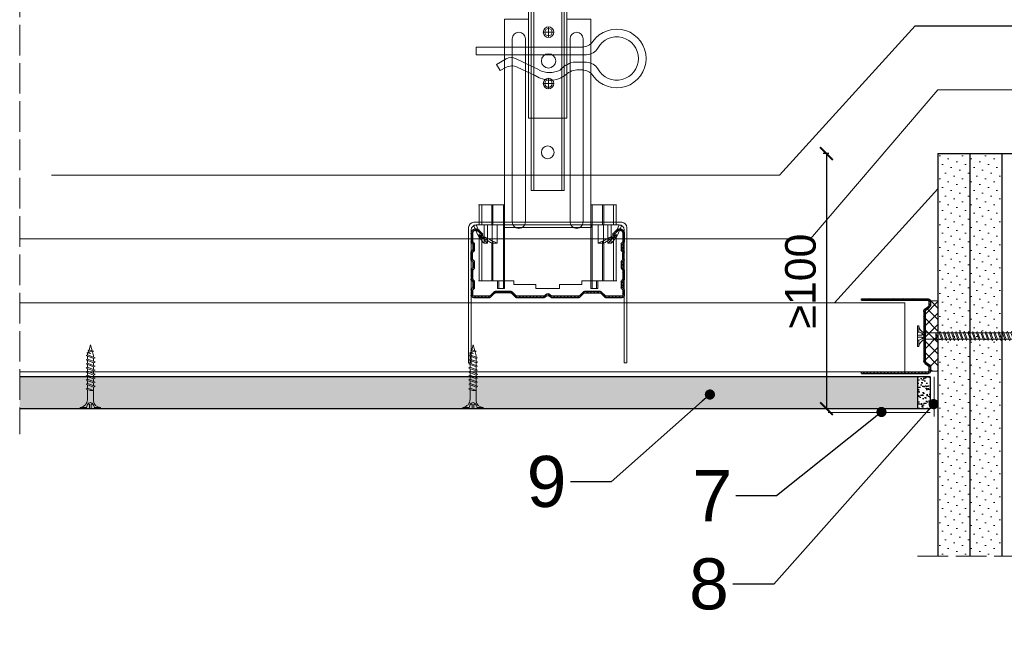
# Model space of a CAD drawing. Header units: millimetres. Extents: x -595 to 3755, y 1445 to 3533.
# Tile 9 of 24: x 1118 to 1504, y 1664 to 1901. Entities that reach past the tile are written whole.
import ezdxf
from ezdxf import colors
from ezdxf.entities.mleader import LeaderData, LeaderLine
from ezdxf.math import Vec2, Vec3

# ---------------------------------------------------------------- set-up
doc = ezdxf.new("R2010")
doc.units = ezdxf.units.MM
doc.linetypes.add('ACAD_ISO02W100', pattern=[15, 12, -3])
for name, color, linetype, lineweight in [('_ISOVER WELNA', 7, 'BATTING', 9), ('_RIGIPS AKCESORIA', 7, 'Continuous', 18), ('_RIGIPS G-K', 7, 'Continuous', 25), ('_RIGIPS PROFIL', 7, 'Continuous', 18), ('KRESKOWANIE', 7, 'Continuous', 9), ('OPISY', 7, 'Continuous', 9), ('PRZERYWANA', 7, 'ACAD_ISO02W100', 9)]:
    doc.layers.add(name, color=color, linetype=linetype, lineweight=lineweight)
doc.styles.get("Standard").update_dxf_attribs({"font": 'arial.ttf'})
doc.linetypes.add('BATTING', pattern='A,0.00254,-2.54,[134,ltypeshp.shx,S=2.54,R=0,X=-2.54,Y=0],-5.08,[134,ltypeshp.shx,S=2.54,R=180,X=2.54,Y=0],-2.54', length=10.16254)
doc.dimstyles.new('ISO-25', dxfattribs={"dimtxt": 2.5, "dimasz": 2.5, "dimexe": 1.25, "dimexo": 0.625, "dimtad": 1, "dimtxsty": 'Standard', "dimcen": 2.5, "dimadec": 0, "dimazin": 0, "dimtfac": 1, "dimtmove": 0, "dimatfit": 3, "dimfxl": 1, "dimarcsym": 0})
pattern_1 = [(225, (0, 652.166), (1.122532, -3.367596), [0, -3.175])]

# ---------------------------------------------------------------- blocks, each defined once
blk = doc.blocks.new('CD 60 ULTRASTIL')
h = blk.add_hatch()
h.set_pattern_fill('ANSI31', color=256, scale=0.3, style=0)
h.paths.add_polyline_path([(542.88, 684.5, -0.302776), (543.49, 684.5), (544.54, 683.79, 0.148069), (544.85, 683.7), (555.42, 683.7, 0.198912), (555.81, 683.86), (557.38, 685.44, -0.198912), (557.77, 685.6), (563.59, 685.6, -0.198912), (563.98, 685.44), (565.55, 683.86, 0.198912), (565.94, 683.7), (572.18, 683.7, 0.414214), (573.18, 684.7), (573.18, 686.74, 0.198912), (573.02, 687.12), (572.74, 687.4, -0.198912), (572.58, 687.79), (572.58, 689.87, -0.198912), (572.74, 690.26), (573.02, 690.54, 0.198912), (573.18, 690.93), (573.18, 694.47, 0.198912), (573.02, 694.86), (572.74, 695.14, -0.198912), (572.58, 695.53), (572.58, 697.61, -0.198912), (572.74, 698), (573.02, 698.28, 0.198912), (573.18, 698.67), (573.18, 701.47, 0.198912), (573.02, 701.86), (572.74, 702.14, -0.198912), (572.58, 702.53), (572.58, 704.61, -0.198912), (572.74, 705), (573.02, 705.28, 0.198912), (573.18, 705.67), (573.18, 708.9, 0.666128), (570.12, 710.18), (568.55, 708.63), (568.93, 708.24), (570.5, 709.79, -0.666128), (572.63, 708.9), (572.63, 705.9, -0.198912), (572.47, 705.51), (572.19, 705.23, 0.198912), (572.03, 704.84), (572.03, 702.3, 0.198912), (572.19, 701.91), (572.47, 701.63, -0.198912), (572.63, 701.25), (572.63, 698.9, -0.198912), (572.47, 698.51), (572.19, 698.23, 0.198912), (572.03, 697.84), (572.03, 695.3, 0.198912), (572.19, 694.91), (572.47, 694.63, -0.198912), (572.63, 694.25), (572.63, 691.16, -0.198912), (572.47, 690.77), (572.19, 690.49, 0.198912), (572.03, 690.1), (572.03, 687.56, 0.198912), (572.19, 687.17), (572.47, 686.9, -0.198912), (572.63, 686.51), (572.63, 684.7, -0.414214), (572.18, 684.25), (566.17, 684.25, -0.198912), (565.78, 684.41), (564.2, 685.99, 0.198912), (563.82, 686.15), (557.55, 686.15, 0.198912), (557.16, 685.99), (555.58, 684.41, -0.198912), (555.19, 684.25), (545.01, 684.25, -0.148069), (544.71, 684.34), (543.49, 685.16, 0.302776), (542.88, 685.16), (541.65, 684.34, -0.148069), (541.35, 684.25), (531.17, 684.25, -0.198912), (530.78, 684.41), (529.2, 685.99, 0.198912), (528.82, 686.15), (522.55, 686.15, 0.198912), (522.16, 685.99), (520.58, 684.41, -0.198912), (520.19, 684.25), (514.18, 684.25, -0.414214), (513.73, 684.7), (513.73, 686.51, -0.198912), (513.89, 686.9), (514.17, 687.17, 0.198912), (514.33, 687.56), (514.33, 690.1, 0.198912), (514.17, 690.49), (513.89, 690.77, -0.198912), (513.73, 691.16), (513.73, 694.25, -0.198912), (513.89, 694.63), (514.17, 694.91, 0.198912), (514.33, 695.3), (514.33, 697.84, 0.198912), (514.17, 698.23), (513.89, 698.51, -0.198912), (513.73, 698.9), (513.73, 701.25, -0.198912), (513.89, 701.63), (514.17, 701.91, 0.198912), (514.33, 702.3), (514.33, 704.84, 0.198912), (514.17, 705.23), (513.89, 705.51, -0.198912), (513.73, 705.9), (513.73, 708.9, -0.666128), (515.86, 709.79), (517.43, 708.24), (517.81, 708.63), (516.25, 710.18, 0.666128), (513.18, 708.9), (513.18, 705.67, 0.198912), (513.34, 705.28), (513.62, 705, -0.198912), (513.78, 704.61), (513.78, 702.53, -0.198912), (513.62, 702.14), (513.34, 701.86, 0.198912), (513.18, 701.47), (513.18, 698.67, 0.198912), (513.34, 698.28), (513.62, 698, -0.198912), (513.78, 697.61), (513.78, 695.53, -0.198912), (513.62, 695.14), (513.34, 694.86, 0.198912), (513.18, 694.47), (513.18, 690.93, 0.198912), (513.34, 690.54), (513.62, 690.26, -0.198912), (513.78, 689.87), (513.78, 687.79, -0.198912), (513.62, 687.4), (513.34, 687.12, 0.198912), (513.18, 686.74), (513.18, 684.7, 0.414214), (514.18, 683.7), (520.42, 683.7, 0.198912), (520.81, 683.86), (522.38, 685.44, -0.198912), (522.77, 685.6), (528.59, 685.6, -0.198912), (528.98, 685.44), (530.55, 683.86, 0.198912), (530.94, 683.7), (541.51, 683.7, 0.148069), (541.82, 683.79)])
for p, q in [((513.18, 708.9), (513.18, 705.67)), ((513.73, 708.9), (513.73, 705.9)), ((515.86, 709.79), (517.43, 708.24)), ((516.25, 710.18), (517.81, 708.63)), ((517.43, 708.24), (517.81, 708.63)), ((570.12, 710.18), (568.55, 708.63)), ((568.93, 708.24), (568.55, 708.63)), ((570.5, 709.79), (568.93, 708.24)), ((572.63, 708.9), (572.63, 705.9)), ((573.18, 708.9), (573.18, 705.67)), ((513.34, 705.28), (513.62, 705)), ((513.78, 704.61), (513.78, 702.53)), ((513.89, 705.51), (514.17, 705.23)), ((514.33, 704.84), (514.33, 702.3)), ((572.03, 704.84), (572.03, 702.3)), ((572.47, 705.51), (572.19, 705.23)), ((572.58, 704.61), (572.58, 702.53)), ((573.02, 705.28), (572.74, 705)), ((513.18, 698.67), (513.18, 701.47)), ((513.34, 701.86), (513.62, 702.14)), ((513.73, 698.9), (513.73, 701.25)), ((513.89, 701.63), (514.17, 701.91)), ((572.47, 701.63), (572.19, 701.91)), ((572.63, 698.9), (572.63, 701.25)), ((573.02, 701.86), (572.74, 702.14)), ((573.18, 698.67), (573.18, 701.47)), ((513.34, 698.28), (513.62, 698)), ((513.34, 694.86), (513.62, 695.14)), ((513.78, 697.61), (513.78, 695.53)), ((513.89, 698.51), (514.17, 698.23)), ((513.89, 694.63), (514.17, 694.91)), ((514.33, 697.84), (514.33, 695.3)), ((572.03, 697.84), (572.03, 695.3)), ((572.47, 698.51), (572.19, 698.23)), ((572.47, 694.63), (572.19, 694.91)), ((572.58, 697.61), (572.58, 695.53)), ((573.02, 698.28), (572.74, 698)), ((573.02, 694.86), (572.74, 695.14)), ((513.18, 694.47), (513.18, 690.93)), ((513.73, 694.25), (513.73, 691.16)), ((572.63, 694.25), (572.63, 691.16)), ((573.18, 694.47), (573.18, 690.93)), ((513.34, 690.54), (513.62, 690.26)), ((513.34, 687.12), (513.62, 687.4)), ((513.78, 689.87), (513.78, 687.79)), ((513.89, 690.77), (514.17, 690.49)), ((513.89, 686.9), (514.17, 687.17)), ((514.33, 690.1), (514.33, 687.56)), ((572.03, 690.1), (572.03, 687.56)), ((572.47, 690.77), (572.19, 690.49)), ((572.47, 686.9), (572.19, 687.17)), ((572.58, 689.87), (572.58, 687.79)), ((573.02, 690.54), (572.74, 690.26)), ((573.02, 687.12), (572.74, 687.4)), ((513.18, 686.74), (513.18, 684.7)), ((513.73, 686.51), (513.73, 684.7)), ((514.18, 684.25), (520.19, 684.25)), ((514.18, 683.7), (520.42, 683.7)), ((520.58, 684.41), (522.16, 685.99)), ((520.81, 683.86), (522.38, 685.44)), ((522.55, 686.15), (528.82, 686.15)), ((528.59, 685.6), (522.77, 685.6)), ((530.55, 683.86), (528.98, 685.44)), ((530.78, 684.41), (529.2, 685.99)), ((530.94, 683.7), (541.51, 683.7)), ((531.17, 684.25), (541.35, 684.25)), ((541.65, 684.34), (542.88, 685.16)), ((541.82, 683.79), (542.88, 684.5)), ((544.71, 684.34), (543.49, 685.16)), ((544.54, 683.79), (543.49, 684.5)), ((544.85, 683.7), (555.42, 683.7)), ((545.01, 684.25), (555.19, 684.25)), ((555.58, 684.41), (557.16, 685.99)), ((555.81, 683.86), (557.38, 685.44)), ((557.55, 686.15), (563.82, 686.15)), ((557.77, 685.6), (563.59, 685.6)), ((565.55, 683.86), (563.98, 685.44)), ((565.78, 684.41), (564.2, 685.99)), ((565.94, 683.7), (572.18, 683.7)), ((566.17, 684.25), (572.18, 684.25)), ((572.63, 686.51), (572.63, 684.7)), ((573.18, 686.74), (573.18, 684.7))]:
    blk.add_line(p, q)
for centre, radius, start, end in [((514.98, 708.9), 1.8, 45.3251, 180), ((571.38, 708.9), 1.8, 360, 134.6749), ((514.98, 708.9), 1.25, 45.3251, 180), ((571.38, 708.9), 1.25, 360, 134.6749), ((513.73, 705.67), 0.55, 180, 225), ((513.23, 704.61), 0.55, 0, 45), ((513.23, 702.53), 0.55, 315, 0), ((514.28, 705.9), 0.55, 180, 225), ((513.78, 704.84), 0.55, 0, 45), ((572.58, 704.84), 0.55, 135, 180), ((572.08, 705.9), 0.55, 315, 0), ((573.13, 704.61), 0.55, 135, 180), ((573.13, 702.53), 0.55, 180, 225), ((572.63, 705.67), 0.55, 315, 0), ((513.73, 701.47), 0.55, 135, 180), ((513.73, 698.67), 0.55, 180, 225), ((514.28, 701.25), 0.55, 135, 180), ((514.28, 698.9), 0.55, 180, 225), ((513.78, 702.3), 0.55, 315, 0), ((572.58, 702.3), 0.55, 180, 225), ((572.08, 701.25), 0.55, 0, 45), ((572.08, 698.9), 0.55, 315, 0), ((572.63, 701.47), 0.55, 0, 45), ((572.63, 698.67), 0.55, 315, 0), ((513.73, 694.47), 0.55, 135, 180), ((513.23, 697.61), 0.55, 360, 45), ((513.23, 695.53), 0.55, 315, 0), ((513.78, 697.84), 0.55, 0, 45), ((513.78, 695.3), 0.55, 315, 0), ((572.58, 697.84), 0.55, 135, 180), ((572.58, 695.3), 0.55, 180, 225), ((573.13, 697.61), 0.55, 135, 180), ((573.13, 695.53), 0.55, 180, 225), ((572.63, 694.47), 0.55, 0, 45), ((514.28, 694.25), 0.55, 135, 180), ((514.28, 691.16), 0.55, 180, 225), ((572.08, 694.25), 0.55, 0, 45), ((572.08, 691.16), 0.55, 315, 0), ((513.73, 690.93), 0.55, 180, 225), ((513.73, 686.74), 0.55, 135, 180), ((513.23, 689.87), 0.55, 0, 45), ((513.23, 687.79), 0.55, 315, 0), ((513.78, 690.1), 0.55, 360, 45), ((513.78, 687.56), 0.55, 315, 360), ((572.58, 690.1), 0.55, 135, 180), ((572.58, 687.56), 0.55, 180, 225), ((573.13, 689.87), 0.55, 135, 180), ((573.13, 687.79), 0.55, 180, 225), ((572.63, 690.93), 0.55, 315, 0), ((572.63, 686.74), 0.55, 360, 45), ((514.18, 684.7), 1, 180, 270), ((514.28, 686.51), 0.55, 135, 180), ((514.18, 684.7), 0.45, 180, 270), ((520.19, 684.8), 0.55, 270, 315), ((520.42, 684.25), 0.55, 270, 315), ((522.55, 685.6), 0.55, 90, 135), ((522.77, 685.05), 0.55, 90, 135), ((528.59, 685.05), 0.55, 45, 90), ((528.82, 685.6), 0.55, 45, 90), ((530.94, 684.25), 0.55, 225, 270), ((531.17, 684.8), 0.55, 225, 270), ((541.35, 684.8), 0.55, 270, 303.6901), ((541.51, 684.25), 0.55, 270, 303.6901), ((543.18, 684.7), 0.55, 56.3099, 123.6901), ((543.18, 684.04), 0.55, 56.3099, 123.6901), ((544.85, 684.25), 0.55, 236.3099, 270), ((545.01, 684.8), 0.55, 236.3099, 270), ((555.19, 684.8), 0.55, 270, 315), ((555.42, 684.25), 0.55, 270, 315), ((557.55, 685.6), 0.55, 90, 135), ((557.77, 685.05), 0.55, 90, 135), ((563.59, 685.05), 0.55, 45, 90), ((563.82, 685.6), 0.55, 45, 90), ((565.94, 684.25), 0.55, 225, 270), ((566.17, 684.8), 0.55, 225, 270), ((572.18, 684.7), 1, 270, 0), ((572.18, 684.7), 1, 270, 360), ((572.18, 684.7), 0.45, 270, 360), ((572.08, 686.51), 0.55, 360, 45)]:
    blk.add_arc(centre, radius, start, end)
blk = doc.blocks.new('wieszak noniuszowy widok')
for p, q in [((367.75, 93.63), (382.75, 93.63)), ((367.75, 3.63), (367.75, 93.63)), ((368.75, 3.63), (368.75, 93.63)), ((381.75, 3.63), (381.75, 93.63)), ((382.75, 3.63), (382.75, 93.63)), ((367.75, 42.47), (358.34, 42.47)), ((358.34, -30.29), (358.34, 42.47)), ((392.15, 42.47), (382.75, 42.47)), ((392.15, 42.47), (392.15, -30.29)), ((392.15, 42.47), (392.15, -30.29)), ((374.93, 39.42), (374.93, 35.32)), ((361.34, -36.95), (361.34, 34.79)), ((361.34, 34.79), (361.34, -36.95)), ((366.47, 34.79), (366.47, -36.95)), ((366.47, -36.95), (366.47, 34.79)), ((372.87, 37.38), (376.99, 37.38)), ((384.02, -36.95), (384.02, 34.79)), ((384.02, 34.79), (384.02, -36.95)), ((389.14, 34.79), (389.14, -36.95)), ((389.14, 34.79), (389.14, -36.95)), ((372.87, 17.23), (376.99, 17.23)), ((374.93, 19.27), (374.93, 15.17)), ((367.75, 3.63), (382.75, 3.63)), ((348.22, -30.29), (358.37, -30.29)), ((348.44, -30.29), (348.44, -38.17)), ((349.43, -30.29), (349.43, -38.17)), ((353.28, -30.29), (353.28, -38.17)), ((353.8, -30.29), (353.8, -38.17)), ((357.85, -30.29), (357.85, -63.08)), ((358.37, -30.29), (358.37, -63.08)), ((392.13, -30.29), (392.13, -63.08)), ((392.15, -30.29), (392.15, -60.01)), ((392.15, -30.29), (392.15, -60.01)), ((402.37, -30.29), (392.16, -30.29)), ((392.64, -30.29), (392.64, -63.08)), ((396.7, -30.29), (396.7, -38.17)), ((397.21, -30.29), (397.21, -38.17)), ((401.07, -30.29), (401.07, -38.17)), ((402.06, -30.29), (402.06, -38.17)), ((348.13, -38.17), (355.47, -38.17)), ((350.32, -38.17), (350.32, -45.34)), ((351.68, -45.34), (351.68, -38.17)), ((353.44, -45.34), (353.44, -38.17)), ((355.47, -38.17), (355.47, -45.34)), ((395.03, -45.34), (395.03, -38.17)), ((395.03, -38.17), (402.39, -38.17)), ((397.05, -38.17), (397.05, -45.34)), ((398.82, -38.17), (398.82, -45.34)), ((400.18, -45.34), (400.18, -38.17)), ((348.11, -42.32), (348.14, -42.29)), ((348.11, -42.37), (348.11, -42.32)), ((348.12, -42.43), (348.11, -42.37)), ((348.15, -42.51), (348.12, -42.43)), ((348.14, -42.29), (348.17, -42.28)), ((348.17, -42.28), (348.23, -42.28)), ((349.22, -42.28), (348.19, -42.28)), ((348.23, -42.28), (348.31, -42.3)), ((348.31, -42.3), (348.41, -42.34)), ((348.41, -42.34), (348.53, -42.39)), ((348.53, -42.39), (348.66, -42.46)), ((348.66, -42.46), (348.81, -42.54)), ((349.15, -42.29), (349.13, -42.32)), ((349.13, -42.32), (349.13, -42.36)), ((349.13, -42.36), (349.14, -42.41)), ((349.14, -42.41), (349.16, -42.47)), ((349.18, -42.28), (349.15, -42.29)), ((349.22, -42.28), (349.18, -42.28)), ((349.28, -42.28), (349.22, -42.28)), ((349.34, -42.29), (349.28, -42.28)), ((349.43, -42.32), (349.34, -42.29)), ((349.52, -42.35), (349.43, -42.32)), ((349.62, -42.4), (349.52, -42.35)), ((349.74, -42.46), (349.62, -42.4)), ((349.88, -42.52), (349.74, -42.46)), ((400.76, -42.46), (400.62, -42.52)), ((400.88, -42.4), (400.76, -42.46)), ((400.98, -42.35), (400.88, -42.4)), ((401.07, -42.32), (400.98, -42.35)), ((401.15, -42.29), (401.07, -42.32)), ((401.22, -42.28), (401.15, -42.29)), ((401.27, -42.28), (401.22, -42.28)), ((401.32, -42.28), (401.27, -42.28)), ((401.27, -42.28), (402.31, -42.28)), ((401.35, -42.29), (401.32, -42.28)), ((401.34, -42.47), (401.36, -42.41)), ((401.36, -42.32), (401.35, -42.29)), ((401.37, -42.36), (401.36, -42.32)), ((401.36, -42.41), (401.37, -42.36)), ((401.69, -42.54), (401.84, -42.46)), ((401.84, -42.46), (401.97, -42.39)), ((401.97, -42.39), (402.09, -42.34)), ((402.09, -42.34), (402.18, -42.3)), ((402.18, -42.3), (402.26, -42.28)), ((402.26, -42.28), (402.33, -42.28)), ((402.33, -42.28), (402.36, -42.29)), ((402.38, -42.43), (402.35, -42.51)), ((402.36, -42.29), (402.39, -42.32)), ((402.39, -42.37), (402.38, -42.43)), ((402.39, -42.32), (402.39, -42.37)), ((348.19, -42.61), (348.15, -42.51)), ((348.26, -42.72), (348.19, -42.61)), ((348.34, -42.84), (348.26, -42.72)), ((348.45, -43), (348.34, -42.84)), ((348.44, -42.99), (348.44, -60.01)), ((348.58, -43.18), (348.45, -43)), ((349.57, -43.07), (348.5, -43.07)), ((348.72, -43.37), (348.58, -43.18)), ((348.89, -43.59), (348.72, -43.37)), ((348.81, -42.54), (348.96, -42.63)), ((349.08, -43.83), (348.89, -43.59)), ((348.96, -42.63), (349.14, -42.73)), ((349.28, -44.08), (349.08, -43.83)), ((349.14, -42.73), (349.38, -42.88)), ((349.16, -42.47), (349.19, -42.54)), ((349.19, -42.54), (349.24, -42.62)), ((349.24, -42.62), (349.3, -42.71)), ((349.49, -44.34), (349.28, -44.08)), ((349.3, -42.71), (349.44, -42.91)), ((349.38, -42.88), (349.66, -43.05)), ((349.43, -42.9), (349.43, -60.01)), ((349.44, -42.91), (349.55, -43.05)), ((349.72, -44.62), (349.49, -44.34)), ((349.55, -43.05), (349.68, -43.2)), ((349.66, -43.05), (349.96, -43.25)), ((350.92, -43.07), (349.68, -43.07)), ((349.68, -43.2), (349.82, -43.37)), ((350.01, -44.98), (349.72, -44.62)), ((349.82, -43.37), (349.98, -43.56)), ((350.03, -42.6), (349.88, -42.52)), ((349.96, -43.25), (350.28, -43.46)), ((349.98, -43.56), (350.15, -43.76)), ((350.32, -45.34), (350.01, -44.98)), ((350.2, -42.69), (350.03, -42.6)), ((350.15, -43.76), (350.34, -43.96)), ((350.38, -42.79), (350.2, -42.69)), ((350.28, -43.46), (350.63, -43.68)), ((351.68, -45.34), (350.32, -45.34)), ((350.34, -43.96), (350.54, -44.17)), ((350.58, -42.89), (350.38, -42.79)), ((350.54, -44.17), (350.75, -44.4)), ((350.78, -43), (350.58, -42.89)), ((350.63, -43.68), (350.99, -43.91)), ((350.75, -44.4), (350.97, -44.63)), ((351, -43.12), (350.78, -43)), ((350.97, -44.63), (351.19, -44.86)), ((350.99, -43.91), (351.36, -44.14)), ((351.23, -43.25), (351, -43.12)), ((351.19, -44.86), (351.43, -45.11)), ((351.48, -43.37), (351.23, -43.25)), ((351.36, -44.14), (351.74, -44.37)), ((351.43, -45.11), (351.68, -45.34)), ((351.99, -43.64), (351.48, -43.37)), ((351.74, -44.37), (352.07, -44.57)), ((352.52, -43.92), (351.99, -43.64)), ((352.07, -44.57), (352.41, -44.78)), ((352.41, -44.78), (352.77, -44.98)), ((353.08, -44.19), (352.52, -43.92)), ((352.77, -44.98), (353.14, -45.18)), ((353.43, -44.35), (353.08, -44.19)), ((353.14, -45.18), (353.28, -45.26)), ((353.28, -45.26), (353.36, -45.3)), ((353.28, -45.26), (353.28, -60.01)), ((353.36, -45.3), (353.44, -45.34)), ((353.8, -44.52), (353.43, -44.35)), ((355.47, -45.34), (353.44, -45.34)), ((354.66, -44.92), (353.8, -44.52)), ((353.8, -44.52), (353.8, -60.01)), ((355.47, -45.34), (354.66, -44.92)), ((395.84, -44.92), (395.03, -45.34)), ((395.03, -45.34), (397.05, -45.34)), ((396.7, -44.52), (395.84, -44.92)), ((397.07, -44.35), (396.7, -44.52)), ((396.7, -44.52), (396.7, -60.01)), ((397.05, -45.34), (397.13, -45.3)), ((397.42, -44.19), (397.07, -44.35)), ((397.13, -45.3), (397.21, -45.26)), ((397.21, -45.26), (397.36, -45.18)), ((397.21, -45.26), (397.21, -60.01)), ((397.36, -45.18), (397.73, -44.98)), ((397.98, -43.92), (397.42, -44.19)), ((397.73, -44.98), (398.09, -44.78)), ((398.51, -43.64), (397.98, -43.92)), ((398.09, -44.78), (398.43, -44.57)), ((398.43, -44.57), (398.76, -44.37)), ((399.02, -43.37), (398.51, -43.64)), ((398.76, -44.37), (399.13, -44.14)), ((398.82, -45.34), (399.07, -45.11)), ((398.82, -45.34), (400.18, -45.34)), ((399.26, -43.25), (399.02, -43.37)), ((399.07, -45.11), (399.3, -44.86)), ((399.13, -44.14), (399.51, -43.91)), ((399.49, -43.12), (399.26, -43.25)), ((399.3, -44.86), (399.53, -44.63)), ((399.71, -43), (399.49, -43.12)), ((399.51, -43.91), (399.87, -43.68)), ((399.53, -44.63), (399.74, -44.4)), ((399.58, -43.07), (400.82, -43.07)), ((399.92, -42.89), (399.71, -43)), ((399.74, -44.4), (399.96, -44.17)), ((399.87, -43.68), (400.21, -43.46)), ((400.12, -42.79), (399.92, -42.89)), ((399.96, -44.17), (400.16, -43.96)), ((400.3, -42.69), (400.12, -42.79)), ((400.16, -43.96), (400.35, -43.76)), ((400.49, -44.98), (400.18, -45.34)), ((400.21, -43.46), (400.54, -43.25)), ((400.46, -42.6), (400.3, -42.69)), ((400.35, -43.76), (400.52, -43.56)), ((400.62, -42.52), (400.46, -42.6)), ((400.78, -44.62), (400.49, -44.98)), ((400.52, -43.56), (400.68, -43.37)), ((400.54, -43.25), (400.84, -43.05)), ((400.68, -43.37), (400.82, -43.2)), ((401.01, -44.34), (400.78, -44.62)), ((400.82, -43.2), (400.95, -43.05)), ((400.84, -43.05), (401.12, -42.88)), ((400.93, -43.07), (402, -43.07)), ((400.95, -43.05), (401.06, -42.91)), ((401.22, -44.08), (401.01, -44.34)), ((401.06, -42.91), (401.2, -42.71)), ((401.07, -42.9), (401.07, -60.01)), ((401.12, -42.88), (401.36, -42.73)), ((401.2, -42.71), (401.26, -42.62)), ((401.42, -43.83), (401.22, -44.08)), ((401.26, -42.62), (401.3, -42.54)), ((401.3, -42.54), (401.34, -42.47)), ((401.36, -42.73), (401.54, -42.63)), ((401.61, -43.59), (401.42, -43.83)), ((401.54, -42.63), (401.69, -42.54)), ((401.77, -43.37), (401.61, -43.59)), ((401.92, -43.18), (401.77, -43.37)), ((402.05, -43), (401.92, -43.18)), ((402.16, -42.84), (402.05, -43)), ((402.06, -42.99), (402.06, -60.01)), ((402.24, -42.72), (402.16, -42.84)), ((402.3, -42.61), (402.24, -42.72)), ((402.35, -42.51), (402.3, -42.61)), ((348.11, -60.01), (361.93, -60.01)), ((355.57, -63.08), (355.57, -60.01)), ((356.08, -60.01), (356.08, -63.08)), ((361.93, -60.01), (361.93, -61.55)), ((361.93, -60.01), (361.93, -61.55)), ((370.64, -61.55), (361.93, -61.55)), ((370.64, -61.55), (370.64, -63.08)), ((370.64, -61.55), (370.64, -63.08)), ((388.57, -61.55), (379.86, -61.55)), ((379.86, -61.55), (379.86, -63.08)), ((379.86, -61.55), (379.86, -63.08)), ((388.57, -60.01), (388.57, -61.55)), ((402.39, -60.01), (388.57, -60.01)), ((388.57, -60.01), (388.57, -61.55)), ((394.42, -63.08), (394.42, -60.01)), ((394.93, -60.01), (394.93, -63.08)), ((357.85, -63.08), (355.57, -63.08)), ((356.08, -63.08), (355.57, -63.08)), ((356.08, -63.08), (358.37, -63.08)), ((358.37, -63.08), (357.85, -63.08)), ((379.86, -63.08), (370.64, -63.08)), ((370.64, -63.08), (379.86, -63.08)), ((392.13, -63.08), (394.42, -63.08)), ((392.64, -63.08), (392.13, -63.08)), ((394.93, -63.08), (392.64, -63.08)), ((394.93, -63.08), (394.42, -63.08))]:
    blk.add_line(p, q)
for centre, radius in [((375.25, 83.63), 2.81), ((374.93, 37.38), 2.06), ((374.93, 37.38), 1.46), ((374.93, 26.11), 2.81), ((374.93, 17.23), 2.06), ((374.93, 17.23), 1.46)]:
    blk.add_circle(centre, radius)
for centre, start, end in [((363.91, 34.79), 0, 180), ((386.58, 34.79), 0, 180), ((363.91, -36.95), 180, 0), ((386.58, -36.95), 180, 0)]:
    blk.add_arc(centre, 2.56, start, end)
blk = doc.blocks.new('noniusz gorny widok')
for p, q in [((418.67, 301.96), (418.67, 302.96)), ((418.67, 302.96), (443.67, 302.96)), ((418.67, 301.96), (443.67, 301.96)), ((421.67, 301.96), (425.67, 301.96)), ((443.67, 301.96), (443.67, 302.96)), ((424.67, 11.96), (424.67, 281.05)), ((425.67, 11.96), (425.67, 281.05)), ((436.67, 11.96), (436.67, 281.05)), ((437.67, 11.96), (437.67, 281.05)), ((424.67, 11.96), (437.67, 11.96))]:
    blk.add_line(p, q)
for centre in [(431.17, 261.05), (431.17, 26.96)]:
    blk.add_circle(centre, 2.5)
for centre, radius, start, end in [((386.97, 281.54), 37.7, 359.2509, 32.7784), ((383.61, 281.48), 42.06, 359.4173, 29.1348), ((423.67, 301.96), 2, 180, 0), ((478.72, 281.48), 42.06, 150.8652, 180.5827), ((438.67, 301.96), 2, 180, 0), ((475.36, 281.54), 37.7, 147.2216, 180.7491)]:
    blk.add_arc(centre, radius, start, end)
blk = doc.blocks.new('klamra')
at = {"layer": '_RIGIPS AKCESORIA'}
for p, q in [((6828.19, 2764.92), (6828.19, 2806.53)), ((6831.19, 2764.92), (6831.19, 2808.19)), ((6834.19, 2802.92), (6834.19, 2808.19)), ((6832.87, 2780.55), (6837.19, 2789.57)), ((6839.31, 2788.09), (6836.06, 2780.95)), ((6832.86, 2776.63), (6835, 2772.92)), ((6836.19, 2776.54), (6837.38, 2774.29)), ((6835, 2772.92), (6837.38, 2774.29)), ((6831.19, 2764.92), (6828.19, 2764.92))]:
    blk.add_line(p, q, dxfattribs=at)
for centre, radius, start, end in [((6832.69, 2820.02), 11.5, 305.1527, 234.8473), ((6832.69, 2820.02), 8.5, 298.7822, 241.2178), ((6823.19, 2806.53), 5, 0, 54.8473), ((6826.19, 2808.19), 5, 0, 61.2178), ((6839.19, 2808.19), 5, 118.7822, 180), ((6842.19, 2806.53), 5, 125.1527, 180), ((6845.23, 2805.18), 8.16, 170.4436, 210.2847), ((6843.93, 2805.32), 10.09, 195.2653, 228.1308), ((6831.19, 2793.92), 10, 324.3132, 45.573), ((6829.23, 2793.69), 8.97, 332.6387, 27.3613), ((6835.87, 2778.58), 3.59, 146.8414, 212.9715), ((6840.61, 2778.88), 5, 155.5109, 207.8622)]:
    blk.add_arc(centre, radius, start, end, dxfattribs=at)
blk = doc.blocks.new('UD 30 ULTRASTIL')
h = blk.add_hatch()
h.set_pattern_fill('ANSI31', color=256, scale=0.3, style=0)
h.paths.add_polyline_path([(684.71, 712.9), (658.51, 712.9, 0.414214), (657.71, 712.1), (657.71, 710.25, 0.236068), (658.03, 709.61), (659.39, 708.59, -0.236068), (659.71, 707.95), (659.71, 688.65, -0.236068), (659.39, 688.01), (658.03, 686.99, 0.236068), (657.71, 686.35), (657.71, 684.5, 0.414214), (658.51, 683.7), (684.71, 683.7), (684.71, 684.25), (658.51, 684.25, -0.414214), (658.26, 684.5), (658.26, 686.35, -0.236068), (658.36, 686.55), (659.72, 687.57, 0.236068), (660.26, 688.65), (660.26, 707.95, 0.236068), (659.72, 709.03), (658.36, 710.05, -0.236068), (658.26, 710.25), (658.26, 712.1, -0.414214), (658.51, 712.35), (684.71, 712.35)])
for p, q in [((657.71, 712.1), (657.71, 710.25)), ((658.26, 712.1), (658.26, 710.25)), ((684.71, 712.9), (658.51, 712.9)), ((684.71, 712.35), (658.51, 712.35)), ((684.71, 712.35), (684.71, 712.9)), ((659.39, 708.59), (658.03, 709.61)), ((659.72, 709.03), (658.36, 710.05)), ((659.71, 707.95), (659.71, 688.65)), ((660.26, 707.95), (660.26, 688.65)), ((659.39, 688.01), (658.03, 686.99)), ((659.72, 687.57), (658.36, 686.55)), ((657.71, 686.35), (657.71, 684.5)), ((658.26, 686.35), (658.26, 684.5)), ((684.71, 684.25), (658.51, 684.25)), ((684.71, 683.7), (658.51, 683.7)), ((684.71, 683.7), (684.71, 684.25))]:
    blk.add_line(p, q)
for centre, radius, start, end in [((658.51, 712.1), 0.8, 90, 180), ((658.51, 710.25), 0.8, 180, 233.1301), ((658.51, 712.1), 0.25, 90, 180), ((658.51, 710.25), 0.25, 180, 233.1301), ((658.91, 707.95), 0.8, 0, 53.1301), ((658.91, 707.95), 1.35, 0, 53.1301), ((658.91, 688.65), 0.8, 306.8699, 0), ((658.91, 688.65), 1.35, 306.8699, 0), ((658.51, 686.35), 0.8, 126.8699, 180), ((658.51, 684.5), 0.8, 180, 270), ((658.51, 686.35), 0.25, 126.8699, 180), ((658.51, 684.5), 0.25, 180, 270)]:
    blk.add_arc(centre, radius, start, end)
blk = doc.blocks.new('TN 25')
at = {"layer": '_RIGIPS AKCESORIA'}
for p, q in [((0, -0.84), (0, 7.16)), ((0, 7.16), (0.46, 7.16)), ((0.46, 4.78), (0, 4.78)), ((0.46, 7.16), (0.46, 4.78)), ((1.77, 3.5), (1.77, 4.2)), ((3.02, 4.46), (8.47, 4.46)), ((7.12, 4.46), (7.12, 3.18)), ((8.03, 2.01), (7.12, 4.46)), ((8.47, 4.46), (8.79, 5)), ((9.61, 1.51), (8.47, 4.46)), ((8.79, 5), (9.93, 2.01)), ((9, 4.46), (10.1, 4.46)), ((10.1, 4.46), (10.41, 5)), ((11.23, 1.51), (10.1, 4.46)), ((10.41, 5), (11.56, 2.01)), ((10.62, 4.46), (11.67, 4.46)), ((11.67, 4.46), (11.99, 5)), ((12.81, 1.51), (11.67, 4.46)), ((11.99, 5), (13.14, 2.01)), ((12.2, 4.46), (13.21, 4.46)), ((13.21, 4.46), (13.52, 5)), ((14.34, 1.51), (13.21, 4.46)), ((13.52, 5), (14.67, 2.01)), ((13.73, 4.46), (14.8, 4.46)), ((14.8, 4.46), (15.12, 5)), ((15.94, 1.51), (14.8, 4.46)), ((15.12, 5), (16.26, 2.01)), ((15.33, 4.46), (16.42, 4.46)), ((16.42, 4.46), (16.73, 5)), ((17.55, 1.51), (16.42, 4.46)), ((16.73, 5), (17.88, 2.01)), ((16.94, 4.46), (17.99, 4.46)), ((17.99, 4.46), (18.31, 5)), ((19.13, 1.51), (17.99, 4.46)), ((18.31, 5), (19.45, 2.01)), ((18.52, 4.46), (19.68, 4.46)), ((19.68, 4.46), (20, 5)), ((20.82, 1.51), (19.68, 4.46)), ((20, 5), (21.14, 2.01)), ((20.21, 4.46), (20.7, 4.46)), ((20.7, 4.46), (22.28, 3.98)), ((22.28, 3.98), (22.56, 4.37)), ((22.7, 2.36), (22.28, 3.98)), ((22.56, 4.37), (23.03, 2.71)), ((0, 3.5), (1.77, 3.5)), ((0, 2.83), (1.77, 2.83)), ((0.46, 1.64), (0, 1.64)), ((0.46, -0.84), (0.46, 1.64)), ((1.77, 2.83), (1.77, 2.18)), ((7.49, 2.01), (3.55, 2.01)), ((7.12, 3.18), (7.65, 1.53)), ((7.65, 1.53), (8.03, 2.01)), ((9.41, 2.01), (8.03, 2.01)), ((9.93, 2.01), (9.61, 1.51)), ((11.04, 2.01), (9.93, 2.01)), ((11.56, 2.01), (11.23, 1.51)), ((12.61, 2.01), (11.56, 2.01)), ((13.14, 2.01), (12.81, 1.51)), ((14.15, 2.01), (13.14, 2.01)), ((14.67, 2.01), (14.34, 1.51)), ((15.74, 2.01), (14.67, 2.01)), ((16.26, 2.01), (15.94, 1.51)), ((17.36, 2.01), (16.26, 2.01)), ((17.88, 2.01), (17.55, 1.51)), ((18.93, 2.01), (17.88, 2.01)), ((19.45, 2.01), (19.13, 1.51)), ((19.45, 2.01), (20.62, 2.01)), ((21.14, 2.01), (20.82, 1.51)), ((21.14, 2.01), (21.81, 2.12)), ((21.85, 1.83), (21.67, 3.28)), ((21.67, 3.28), (22.14, 2.4)), ((22.14, 2.4), (21.85, 1.83)), ((22.7, 2.36), (22.14, 2.4)), ((23.03, 2.71), (22.7, 2.36)), ((22.71, 3.85), (25, 3.24)), ((25, 3.24), (23.03, 2.71)), ((0, -0.84), (0.46, -0.84))]:
    blk.add_line(p, q, dxfattribs=at)
for centre, major_axis, ratio, start_param, end_param in [((3.09, 7.67), (0.17, 3.2), 0.826134, 1.773653, 3.180586), ((-0.04, 0.9), (0, 3.93), 0.848176, -0.720942, -0.151112), ((3.37, -1.57), (0.28, 3.57), 0.832181, 0.035984, 1.430787), ((-2.73, 15.91), (0, 14.76), 0.848176, 3.399396, 3.475072), ((0.59, 4.62), (0, 2.81), 0.848176, 3.475072, 3.862535), ((1.66, 3.18), (0, 0.895), 0.848176, -1.552777, -0.720942), ((1.66, 3.18), (0, 0.895), 0.848176, 3.862535, 4.730408)]:
    blk.add_ellipse(centre, major_axis=major_axis, ratio=ratio, start_param=start_param, end_param=end_param, dxfattribs=at)
blk = doc.blocks.new('TN 45')
at = {"layer": '_RIGIPS AKCESORIA'}
for p, q in [((0, -0.84), (0, 7.16)), ((0, 7.16), (0.46, 7.16)), ((0.46, 4.78), (0, 4.78)), ((0.46, 7.16), (0.46, 4.78)), ((1.77, 3.5), (1.77, 4.2)), ((3.02, 4.46), (8.47, 4.46)), ((7.12, 4.46), (7.12, 3.18)), ((8.03, 2.01), (7.12, 4.46)), ((8.47, 4.46), (8.79, 5)), ((9.61, 1.51), (8.47, 4.46)), ((8.79, 5), (9.93, 2.01)), ((9, 4.46), (10.1, 4.46)), ((10.1, 4.46), (10.41, 5)), ((11.23, 1.51), (10.1, 4.46)), ((10.41, 5), (11.56, 2.01)), ((10.62, 4.46), (11.67, 4.46)), ((11.67, 4.46), (11.99, 5)), ((12.81, 1.51), (11.67, 4.46)), ((11.99, 5), (13.14, 2.01)), ((12.2, 4.46), (13.21, 4.46)), ((13.21, 4.46), (13.52, 5)), ((14.34, 1.51), (13.21, 4.46)), ((13.52, 5), (14.67, 2.01)), ((13.73, 4.46), (14.8, 4.46)), ((14.8, 4.46), (15.12, 5)), ((15.94, 1.51), (14.8, 4.46)), ((15.12, 5), (16.26, 2.01)), ((15.33, 4.46), (16.42, 4.46)), ((16.42, 4.46), (16.73, 5)), ((17.55, 1.51), (16.42, 4.46)), ((16.73, 5), (17.88, 2.01)), ((16.94, 4.46), (17.99, 4.46)), ((17.99, 4.46), (18.31, 5)), ((19.13, 1.51), (17.99, 4.46)), ((18.31, 5), (19.45, 2.01)), ((18.52, 4.46), (19.68, 4.46)), ((19.68, 4.46), (20, 5)), ((20.82, 1.51), (19.68, 4.46)), ((20, 5), (21.14, 2.01)), ((20.21, 4.46), (21.37, 4.46)), ((21.37, 4.46), (21.69, 5)), ((22.51, 1.51), (21.37, 4.46)), ((21.69, 5), (22.83, 2.01)), ((21.9, 4.46), (23.06, 4.46)), ((23.06, 4.46), (23.38, 5)), ((24.2, 1.51), (23.06, 4.46)), ((23.38, 5), (24.52, 2.01)), ((23.59, 4.46), (24.75, 4.46)), ((24.75, 4.46), (25.07, 5)), ((25.89, 1.51), (24.75, 4.46)), ((25.07, 5), (26.21, 2.01)), ((25.28, 4.46), (26.44, 4.46)), ((26.44, 4.46), (26.76, 5)), ((27.58, 1.51), (26.44, 4.46)), ((26.76, 5), (27.9, 2.01)), ((26.96, 4.46), (28.13, 4.46)), ((28.13, 4.46), (28.45, 5)), ((29.27, 1.51), (28.13, 4.46)), ((28.45, 5), (29.59, 2.01)), ((28.65, 4.46), (29.82, 4.46)), ((29.82, 4.46), (30.14, 5)), ((30.96, 1.51), (29.82, 4.46)), ((30.14, 5), (31.28, 2.01)), ((30.34, 4.46), (31.51, 4.46)), ((31.51, 4.46), (31.83, 5)), ((32.65, 1.51), (31.51, 4.46)), ((31.83, 5), (32.97, 2.01)), ((32.03, 4.46), (33.2, 4.46)), ((33.2, 4.46), (33.52, 5)), ((34.34, 1.51), (33.2, 4.46)), ((33.52, 5), (34.66, 2.01)), ((33.72, 4.46), (34.89, 4.46)), ((34.89, 4.46), (35.21, 5)), ((36.03, 1.51), (34.89, 4.46)), ((35.21, 5), (36.35, 2.01)), ((35.41, 4.46), (36.58, 4.46)), ((36.58, 4.46), (36.9, 5)), ((37.72, 1.51), (36.58, 4.46)), ((36.9, 5), (38.04, 2.01)), ((37.1, 4.46), (38.27, 4.46)), ((38.27, 4.46), (38.59, 5)), ((39.41, 1.51), (38.27, 4.46)), ((38.59, 5), (39.73, 2.01)), ((38.79, 4.46), (39.96, 4.46)), ((39.96, 4.46), (40.28, 5)), ((41.1, 1.51), (39.96, 4.46)), ((40.28, 5), (41.42, 2.01)), ((40.48, 4.46), (40.98, 4.46)), ((40.98, 4.46), (42.56, 3.98)), ((42.56, 3.98), (42.84, 4.37)), ((42.98, 2.36), (42.56, 3.98)), ((42.84, 4.37), (43.31, 2.71)), ((0, 3.5), (1.77, 3.5)), ((0, 2.83), (1.77, 2.83)), ((0.46, 1.64), (0, 1.64)), ((0.46, -0.84), (0.46, 1.64)), ((1.77, 2.83), (1.77, 2.18)), ((7.49, 2.01), (3.55, 2.01)), ((7.12, 3.18), (7.65, 1.53)), ((7.65, 1.53), (8.03, 2.01)), ((9.41, 2.01), (8.03, 2.01)), ((9.93, 2.01), (9.61, 1.51)), ((11.04, 2.01), (9.93, 2.01)), ((11.56, 2.01), (11.23, 1.51)), ((12.61, 2.01), (11.56, 2.01)), ((13.14, 2.01), (12.81, 1.51)), ((14.15, 2.01), (13.14, 2.01)), ((14.67, 2.01), (14.34, 1.51)), ((15.74, 2.01), (14.67, 2.01)), ((16.26, 2.01), (15.94, 1.51)), ((17.36, 2.01), (16.26, 2.01)), ((17.88, 2.01), (17.55, 1.51)), ((18.93, 2.01), (17.88, 2.01)), ((19.45, 2.01), (19.13, 1.51)), ((19.45, 2.01), (20.62, 2.01)), ((20.62, 2.01), (19.57, 2.01)), ((21.14, 2.01), (20.82, 1.51)), ((21.14, 2.01), (22.31, 2.01)), ((22.31, 2.01), (21.26, 2.01)), ((22.83, 2.01), (22.51, 1.51)), ((22.83, 2.01), (24, 2.01)), ((24, 2.01), (22.95, 2.01)), ((24.52, 2.01), (24.2, 1.51)), ((24.52, 2.01), (25.69, 2.01)), ((25.69, 2.01), (24.64, 2.01)), ((26.21, 2.01), (25.89, 1.51)), ((26.21, 2.01), (27.38, 2.01)), ((27.38, 2.01), (26.33, 2.01)), ((27.9, 2.01), (27.58, 1.51)), ((27.9, 2.01), (29.07, 2.01)), ((29.07, 2.01), (28.02, 2.01)), ((29.59, 2.01), (29.27, 1.51)), ((29.59, 2.01), (30.76, 2.01)), ((30.76, 2.01), (29.71, 2.01)), ((31.28, 2.01), (30.96, 1.51)), ((31.28, 2.01), (32.45, 2.01)), ((32.45, 2.01), (31.4, 2.01)), ((32.97, 2.01), (32.65, 1.51)), ((32.97, 2.01), (34.14, 2.01)), ((34.14, 2.01), (33.09, 2.01)), ((34.66, 2.01), (34.34, 1.51)), ((34.66, 2.01), (35.83, 2.01)), ((35.83, 2.01), (34.78, 2.01)), ((36.35, 2.01), (36.03, 1.51)), ((36.35, 2.01), (37.52, 2.01)), ((37.52, 2.01), (36.47, 2.01)), ((38.04, 2.01), (37.72, 1.51)), ((38.04, 2.01), (39.21, 2.01)), ((39.21, 2.01), (38.16, 2.01)), ((39.73, 2.01), (39.41, 1.51)), ((39.73, 2.01), (40.9, 2.01)), ((41.42, 2.01), (41.1, 1.51)), ((41.42, 2.01), (42.09, 2.12)), ((42.13, 1.83), (41.95, 3.28)), ((41.95, 3.28), (42.42, 2.4)), ((42.42, 2.4), (42.13, 1.83)), ((42.98, 2.36), (42.42, 2.4)), ((43.31, 2.71), (42.98, 2.36)), ((42.99, 3.85), (45, 3.24)), ((45, 3.24), (43.31, 2.71)), ((0, -0.84), (0.46, -0.84))]:
    blk.add_line(p, q, dxfattribs=at)
for centre, major_axis, ratio, start_param, end_param in [((3.09, 7.67), (0.17, 3.2), 0.826134, 1.773653, 3.180586), ((-0.04, 0.9), (0, 3.93), 0.848176, -0.720942, -0.151112), ((3.37, -1.57), (0.28, 3.57), 0.832181, 0.035984, 1.430787), ((-2.73, 15.91), (0, 14.76), 0.848176, 3.399396, 3.475072), ((0.59, 4.62), (0, 2.81), 0.848176, 3.475072, 3.862535), ((1.66, 3.18), (0, 0.895), 0.848176, -1.552777, -0.720942), ((1.66, 3.18), (0, 0.895), 0.848176, 3.862535, 4.730408)]:
    blk.add_ellipse(centre, major_axis=major_axis, ratio=ratio, start_param=start_param, end_param=end_param, dxfattribs=at)
blk = doc.blocks.new('Lacznik krzyzowy (widok1)')
at = {"layer": '_RIGIPS AKCESORIA', "extrusion": (0, 0, -1)}
for p, q in [((0, 36.5), (0, 89.5)), ((2, 91.5), (60, 91.5)), ((2.08, 90.11), (3, 90.5)), ((3.61, 86.42), (2.08, 90.11)), ((3, 90.5), (4.53, 86.8)), ((14, 89.5, 30), (14, 90.5, 30)), ((48, 89.5, 30), (14, 89.5, 30)), ((48, 90.5, 30), (48, 89.5, 30)), ((57.47, 86.8), (59, 90.5)), ((59.92, 90.11), (58.39, 86.42)), ((59, 90.5), (59.92, 90.11)), ((62, 89.5), (62, 36.5)), ((1, 88.5), (1, 36.5)), ((4.53, 86.8), (3.61, 86.42)), ((58.39, 86.42), (57.47, 86.8)), ((61, 36.5), (61, 88.5)), ((1, 36.5), (0, 36.5)), ((62, 36.5), (61, 36.5))]:
    blk.add_line(p, q, dxfattribs=at)
at = {"layer": '_RIGIPS AKCESORIA'}
blk.add_line((59, 90.5), (3, 90.5), dxfattribs=at)
at = {"layer": '_RIGIPS AKCESORIA', "extrusion": (0, 0, -1)}
for centre, start, end in [((-2, 89.5), 0, 90), ((-3, 88.5), 0, 90), ((-3, 88.5), 0, 90), ((-59, 88.5), 90, 180), ((-59, 88.5), 90, 180), ((-60, 89.5), 90, 180)]:
    blk.add_arc(centre, 2, start, end, dxfattribs=at)
blk = doc.blocks.new('_Dot')
at = {"color": 0, "linetype": 'ByBlock', "lineweight": -2}
blk.add_line((-0.5, 0), (-1, 0), dxfattribs=at)
at = {"color": 0, "linetype": 'ByBlock', "const_width": 0.5}
blk.add_lwpolyline([(-0.25, 0, 1), (0.25, 0, 1)], format="xyb", close=True, dxfattribs=at)
blk = doc.blocks.new('_ArchTick')
at = {"color": 0, "linetype": 'ByBlock', "const_width": 0.15}
blk.add_lwpolyline([(-0.5, -0.5), (0.5, 0.5)], dxfattribs=at)
blk = doc.blocks.new('*D43')
at = {"layer": 'Defpoints', "color": 0, "transparency": 16777216}
for p in [(1477.7, 1848.64), (1433.97, 1748.64), (1474.7, 1748.64)]:
    blk.add_point(p, dxfattribs=at)
at = {"layer": 'KRESKOWANIE', "color": 0, "lineweight": -2, "transparency": 16777216}
for p, q in [((1434.97, 1848.64), (1432.72, 1848.64)), ((1433.97, 1848.64), (1433.97, 1748.64)), ((1434.97, 1748.64), (1432.72, 1748.64))]:
    blk.add_line(p, q, dxfattribs=at)
at = {"layer": 'KRESKOWANIE', "color": 0, "lineweight": -2, "transparency": 16777216, "xscale": 5, "yscale": 5, "zscale": 5}
for p, rotation in [((1433.97, 1848.64), 90), ((1433.97, 1748.64), 270)]:
    blk.add_blockref('_ArchTick', p, dxfattribs=dict(at, rotation=rotation))
at = {"layer": 'KRESKOWANIE', "color": 0, "transparency": 16777216, "insert": (1423.85, 1798.64), "char_height": 12, "attachment_point": 5, "rotation": 90}
blk.add_mtext('≥100', dxfattribs=at)

msp = doc.modelspace()

# ---------------------------------------------------------------- hatches: boundary and pattern name
at = {"layer": '_RIGIPS AKCESORIA'}
h = msp.add_hatch(dxfattribs=at)
h.set_pattern_fill('ANSI37', color=256, style=0)
h.set_pattern_definition([(135, (3532.9067, 334.5366), (2.245064, 2.245064), []), (45, (3532.9067, 334.5366), (2.245064, -2.245064), [])])
h.paths.add_polyline_path([(1472.703, 1786.738, -0.236068), (1473.023, 1787.378), (1474.383, 1788.398, 0.236068), (1474.703, 1789.038), (1474.703, 1790.888), (1477.703, 1790.888), (1477.703, 1763.288), (1474.703, 1763.288), (1474.703, 1765.138, 0.236068), (1474.383, 1765.778), (1473.023, 1766.798, -0.236068), (1472.703, 1767.438)])
at = {"layer": '_RIGIPS G-K'}
h = msp.add_hatch(dxfattribs=at)
h.set_pattern_fill('DOTS', color=256, scale=2, angle=225, style=0)
h.set_pattern_definition([(315, (3059.9067, 362.1866), (-1.122532, -3.367596), [0, -3.175])])
h.paths.add_polyline_path([(1117.703, 1748.638), (1117.703, 1761.138), (1469.703, 1761.138), (1469.703, 1748.638)])
h = msp.add_hatch(dxfattribs=at)
h.set_pattern_fill('AR-SAND', color=256, scale=0.05, style=0)
h.set_pattern_definition([(217.5, (3489.2401, 2851.5217), (0.0800016, -2.4470662), [0, -1.9304, 0, -2.159, 0, -2.06375]), (187.5, (3489.24, 2851.5217), (-2.2476164, -3.5841255), [0, -1.0414, 0, -1.7399, 0, -0.66675]), (147.5, (3490.8022, 2851.5217), (-3.9549619, -0.007186), [0, -0.635, 0, -2.286, 0, -2.9845]), (137.5, (3490.8022, 2851.5217), (-3.8177823, -1.1146466), [0, -0.3175, 0, -1.4986, 0, -1.7145])])
h.paths.add_polyline_path([(1474.703, 1748.638), (1469.703, 1748.638), (1469.703, 1761.138), (1474.703, 1761.138)])
at = {"layer": 'KRESKOWANIE'}
h = msp.add_hatch(dxfattribs=at)
h.set_pattern_fill('DOTS', color=256, scale=2, angle=225, style=0)
h.set_pattern_definition(pattern_1)
h.paths.add_polyline_path([(1490.203, 1848.638), (1477.703, 1848.638), (1477.703, 1690.888), (1490.203, 1690.888)])
h = msp.add_hatch(dxfattribs=at)
h.set_pattern_fill('DOTS', color=256, scale=2, angle=225, style=0)
h.set_pattern_definition(pattern_1)
h.paths.add_polyline_path([(1502.703, 1848.638), (1490.203, 1848.638), (1490.203, 1690.888), (1502.703, 1690.888)])

# ---------------------------------------------------------------- linework, layer by layer
at = {"layer": '_ISOVER WELNA', "ltscale": 2.4}
for p, q in [((1477.703, 1873.638), (1427.703, 1815.138)), ((1606.703, 1873.638), (1477.703, 1873.638)), ((1427.703, 1815.138), (1117.703, 1815.138))]:
    msp.add_line(p, q, dxfattribs=at)
at = {"layer": '_RIGIPS AKCESORIA'}
for p, q in [((1474.703, 1790.888), (1477.703, 1790.888)), ((1474.703, 1763.288), (1477.703, 1763.288)), ((1476.203, 1761.138), (1476.203, 1745.638)), ((1474.703, 1747.138), (1434.703, 1747.138))]:
    msp.add_line(p, q, dxfattribs=at)
at = {"layer": '_RIGIPS G-K'}
for p, q in [((1468.777, 1898.638), (1415.613, 1840.138)), ((1468.777, 1898.638), (1616.239, 1898.638)), ((1477.703, 1848.638), (1477.703, 1690.888)), ((1477.703, 1848.638), (1502.703, 1848.638)), ((1490.203, 1848.638), (1490.203, 1690.888)), ((1502.703, 1848.638), (1502.703, 1690.888)), ((1502.703, 1848.638), (1581.703, 1848.638)), ((1477.703, 1834.739), (1437.171, 1790.138)), ((1474.703, 1761.138), (1117.703, 1761.138)), ((1469.703, 1761.138), (1469.703, 1748.638)), ((1474.703, 1761.138), (1474.703, 1748.638)), ((1474.703, 1748.638), (1117.703, 1748.638))]:
    msp.add_line(p, q, dxfattribs=at)
at = {"layer": '_RIGIPS PROFIL'}
for p, q in [((1130.203, 1840.138), (1415.613, 1840.138)), ((1117.703, 1790.138), (1464.703, 1790.138)), ((1464.703, 1790.138), (1464.703, 1763.138)), ((1117.703, 1763.138), (1464.703, 1763.138))]:
    msp.add_line(p, q, dxfattribs=at)
at = {"layer": 'PRZERYWANA'}
for p, q in [((1117.703, 2184.086), (1117.703, 1738.638)), ((1616.703, 1690.888), (1467.703, 1690.888))]:
    msp.add_line(p, q, dxfattribs=at)

# ---------------------------------------------------------------- block references
at = {"color": 253, "rotation": 270}
msp.add_blockref('klamra', (-1468.241, 8718.546), dxfattribs=at)
for name, p in [('Lacznik krzyzowy (widok1)', (1293.703, 1730.173)), ('TN 45', (1469.733, 1773.893))]:
    msp.add_blockref(name, p)
at = {"xscale": -1}
for name, p in [('CD 60 ULTRASTIL', (1867.884, 1108.436)), ('UD 30 ULTRASTIL', (2132.418, 1078.786))]:
    msp.add_blockref(name, p, dxfattribs=at)
at = {"layer": '_RIGIPS AKCESORIA', "xscale": -1}
for name, p in [('noniusz gorny widok', (1755.873, 1822.131)), ('wieszak noniuszowy widok', (1699.953, 1858.798))]:
    msp.add_blockref(name, p, dxfattribs=at)
at = {"layer": '_RIGIPS AKCESORIA', "xscale": -1, "rotation": 270}
for p in [(1142.231, 1748.638), (1292.231, 1748.638)]:
    msp.add_blockref('TN 25', p, dxfattribs=at)

# ---------------------------------------------------------------- dimensions: what is measured, and where the dimension line sits
at = {"layer": 'KRESKOWANIE'}
dim = msp.add_linear_dim(base=(1433.975, 1748.638), p1=(1477.703, 1848.638), p2=(1474.703, 1748.638), angle=90, text='≥100', dimstyle='ISO-25', override={"dimtxt": 12, "dimasz": 5, "dimexo": 4, "dimgap": 4, "dimblk1": 'ArchTick', "dimblk2": 'ArchTick', "dimsah": 1, "dimfxlon": 1}, dxfattribs=at)
dim.commit()
dim.dimension.update_dxf_attribs({"geometry": '*D43', "text_midpoint": (1423.848, 1798.638)})

# ---------------------------------------------------------------- leaders
at = {"layer": 'OPISY'}
ml = msp.add_multileader_mtext('Standard', dxfattribs=at)
ml.set_content('9', color=256)
ml.set_leader_properties()
ml.set_arrow_properties(name='DOT')
ml.build(insert=Vec2(0, 0))
ml.multileader.update_dxf_attribs({"dogleg_length": 16})
ctx = ml.context
ctx.base_point, ctx.char_height, ctx.landing_gap_size, ctx.plane_origin = Vec3(1312.489, 1719.985), 20, 4, Vec3(1388.291, 1754.198)
notes = []
notes.append((ctx, [(0, (1, 1, 0), (1349.641, 1719.985), (-1, 0), 16, [(0, [(1388.291, 1754.198)], 0, [])])]))
ctx.mtext.insert, ctx.mtext.flow_direction = Vec3(1316.489, 1730.156), 5
ml = msp.add_multileader_mtext('Standard', dxfattribs=at)
ml.set_content('8', color=256)
ml.set_leader_properties()
ml.set_arrow_properties(name='DOT')
ml.build(insert=Vec2(0, 0))
ml.multileader.update_dxf_attribs({"dogleg_length": 16})
ctx = ml.context
ctx.base_point, ctx.char_height, ctx.landing_gap_size, ctx.plane_origin = Vec3(1376.14, 1679.862), 20, 4, Vec3(1475.999, 1750.442)
notes.append((ctx, [(0, (1, 1, 0), (1413.318, 1679.862), (-1, 0), 16, [(0, [(1475.999, 1750.442)], 0, [])])]))
ctx.mtext.insert, ctx.mtext.flow_direction = Vec3(1380.14, 1690.033), 5
ml = msp.add_multileader_mtext('Standard', dxfattribs=at)
ml.set_content('7', color=256)
ml.set_leader_properties()
ml.set_arrow_properties(name='DOT')
ml.build(insert=Vec2(0, 0))
ml.multileader.update_dxf_attribs({"dogleg_length": 16})
ctx = ml.context
ctx.base_point, ctx.char_height, ctx.landing_gap_size, ctx.plane_origin = Vec3(1377.447, 1714.573), 20, 4, Vec3(1455.545, 1747.356)
notes.append((ctx, [(0, (1, 1, 0), (1414.393, 1714.573), (-1, 0), 16, [(0, [(1455.545, 1747.356)], 0, [])])]))
ctx.mtext.insert, ctx.mtext.flow_direction = Vec3(1381.447, 1724.573), 5
for ctx, leaders in notes:
    for number, flags, end, landing, length, lines in leaders:
        leader = LeaderData()
        leader.index, (leader.has_last_leader_line, leader.has_dogleg_vector, leader.attachment_direction) = number, flags
        leader.last_leader_point, leader.dogleg_vector, leader.dogleg_length = Vec3(end), Vec3(landing), length
        for number, points, colour, breaks in lines:
            line = LeaderLine()
            line.index, line.vertices, line.color, line.breaks = number, Vec3.list(points), colors.encode_raw_color(colour), breaks
            leader.lines.append(line)
        ctx.leaders.append(leader)

doc.saveas('drawing.dxf')
